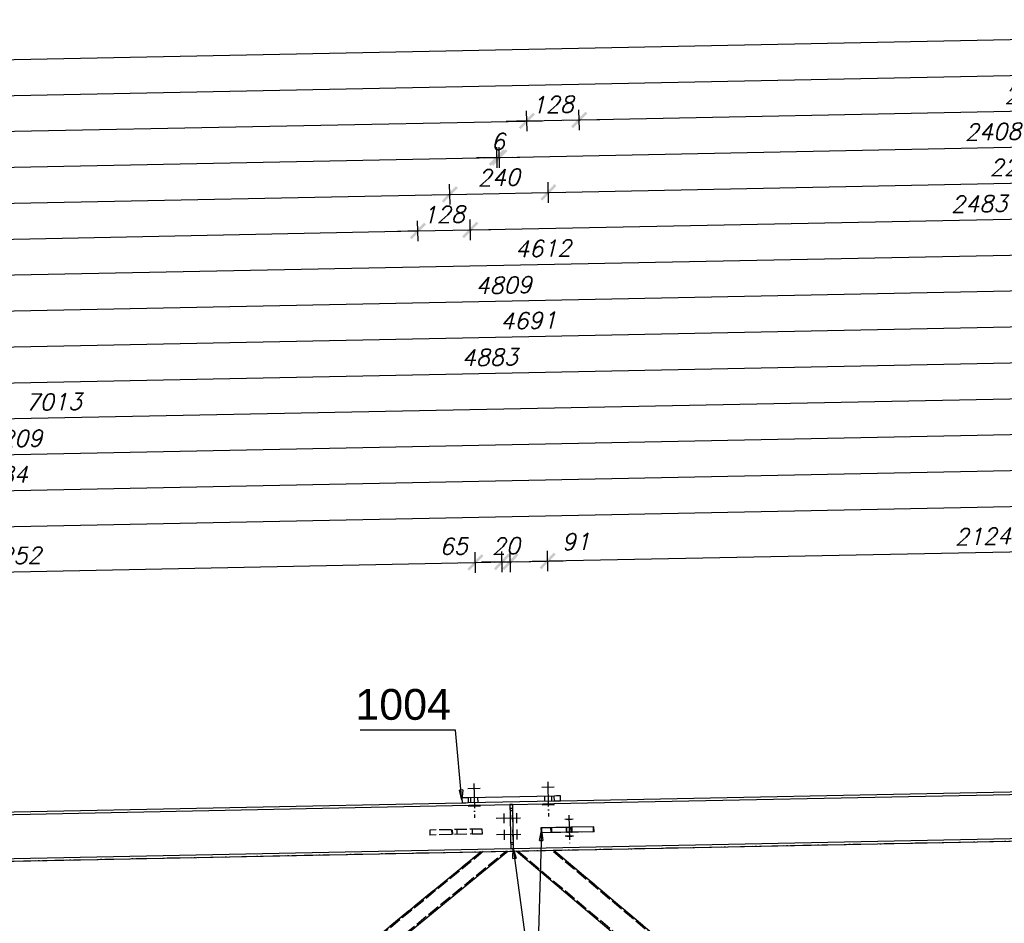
# Model space of a CAD drawing. Header units: millimetres. Extents: x 1814 to 94182, y 11562 to 49454.
# Tile 229 of 256: x 16769 to 17009, y 28844 to 29065. Entities that reach past the tile are written whole.
import ezdxf

# ---------------------------------------------------------------- set-up
doc = ezdxf.new("R2010")
doc.units = ezdxf.units.MM
doc.linetypes.add('ACAD_ISO02W100', pattern=[15, 12, -3])
doc.linetypes.add('ACAD_ISO04W100', pattern=[30, 24, -3, 0, -3])
doc.layers.add('wymiar', color=135, linetype='Continuous', lineweight=9)
doc.styles.add('ARIAL', font='arial.ttf')
doc.styles.add('WYMIARY', font='simplex.shx', dxfattribs={"oblique": 15})
doc.dimstyles.new('1-25', dxfattribs={"dimscale": 25, "dimtxt": 0.16, "dimasz": 0.2, "dimexe": 0.1, "dimexo": 0.1, "dimgap": 0.075, "dimtad": 1, "dimdec": 0, "dimlfac": 10, "dimrnd": 0.01, "dimzin": 9, "dimtxsty": 'WYMIARY', "dimblk": 'ARCHTICK', "dimcen": 0.2, "dimdle": 0.15, "dimadec": 1, "dimazin": 1, "dimtfac": 1, "dimtdec": 0, "dimtix": 1, "dimtmove": 2, "dimatfit": 3, "dimldrblk": 'ARCHTICK', "dimfxl": 0, "dimarcsym": 0})

# ---------------------------------------------------------------- blocks, each defined once
blk = doc.blocks.new('_ARCHTICK')
at = {"color": 0, "linetype": 'ByBlock', "lineweight": -2}
blk.add_solid([(0.398, 0.309), (0.309, 0.398), (-0.309, -0.398), (-0.398, -0.309)], dxfattribs=at)
blk = doc.blocks.new('*D718')
at = {"layer": 'Defpoints', "color": 0}
for p in [(17128.31, 28948.35), (17129.7, 28878.86), (16188.68, 28853.54)]:
    blk.add_point(p, dxfattribs=at)
at = {"layer": 'wymiar', "color": 0, "lineweight": -2}
for p, q in [((17128.36, 28945.85), (17128.26, 28950.84)), ((16183.41, 28929.44), (17132.06, 28948.42)), ((16187.21, 28927.02), (16187.11, 28932.02))]:
    blk.add_line(p, q, dxfattribs=at)
at = {"layer": 'wymiar', "color": 0, "lineweight": -2, "xscale": 5, "yscale": 5, "zscale": 5}
for p, rotation in [((17128.31, 28948.35), 1.146122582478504), ((16187.16, 28929.52), 181.1461225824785)]:
    blk.add_blockref('_ARCHTICK', p, dxfattribs=dict(at, rotation=rotation))
at = {"layer": 'wymiar', "color": 0, "insert": (16657.66, 28942.81), "char_height": 4, "attachment_point": 5, "rotation": 1.1461, "style": 'WYMIARY'}
blk.add_mtext('9413', dxfattribs=at)
blk = doc.blocks.new('*D726')
at = {"layer": 'Defpoints', "color": 0}
for p in [(16865.91, 29013.11), (16868.84, 28866.54), (16168, 28859.62)]:
    blk.add_point(p, dxfattribs=at)
at = {"layer": 'wymiar', "color": 0, "lineweight": -2}
for p, q in [((16865.96, 29010.61), (16865.86, 29015.61)), ((16161.46, 28999.02), (16869.66, 29013.19)), ((16165.26, 28996.59), (16165.16, 29001.59))]:
    blk.add_line(p, q, dxfattribs=at)
at = {"layer": 'wymiar', "color": 0, "lineweight": -2, "xscale": 5, "yscale": 5, "zscale": 5}
for p, rotation in [((16865.91, 29013.11), 1.146202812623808), ((16165.21, 28999.09), 181.1462028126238)]:
    blk.add_blockref('_ARCHTICK', p, dxfattribs=dict(at, rotation=rotation))
at = {"layer": 'wymiar', "color": 0, "insert": (16515.49, 29009.98), "char_height": 4, "attachment_point": 5, "rotation": 1.1462, "style": 'WYMIARY'}
blk.add_mtext('7008', dxfattribs=at)
blk = doc.blocks.new('*D727')
at = {"layer": 'Defpoints', "color": 0}
for p in [(16873.71, 29022.02), (16876.68, 28873.8), (16168, 28859.62)]:
    blk.add_point(p, dxfattribs=at)
at = {"layer": 'wymiar', "color": 0, "lineweight": -2}
for p, q in [((16873.76, 29019.52), (16873.66, 29024.52)), ((16161.29, 29007.76), (16877.46, 29022.09)), ((16165.09, 29005.34), (16164.99, 29010.34))]:
    blk.add_line(p, q, dxfattribs=at)
at = {"layer": 'wymiar', "color": 0, "lineweight": -2, "xscale": 5, "yscale": 5, "zscale": 5}
for p, rotation in [((16873.71, 29022.02), 1.146202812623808), ((16165.04, 29007.84), 181.1462028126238)]:
    blk.add_blockref('_ARCHTICK', p, dxfattribs=dict(at, rotation=rotation))
at = {"layer": 'wymiar', "color": 0, "insert": (16519.3, 29018.8), "char_height": 4, "attachment_point": 5, "rotation": 1.1462, "style": 'WYMIARY'}
blk.add_mtext('7088', dxfattribs=at)
blk = doc.blocks.new('*D728')
at = {"layer": 'Defpoints', "color": 0}
for p in [(16885.19, 29031), (16888.45, 28868.03), (16168, 28859.62)]:
    blk.add_point(p, dxfattribs=at)
at = {"layer": 'wymiar', "color": 0, "lineweight": -2}
for p, q in [((16885.24, 29028.5), (16885.14, 29033.5)), ((16161.11, 29016.51), (16888.94, 29031.07)), ((16164.91, 29014.09), (16164.81, 29019.09))]:
    blk.add_line(p, q, dxfattribs=at)
at = {"layer": 'wymiar', "color": 0, "lineweight": -2, "xscale": 5, "yscale": 5, "zscale": 5}
for p, rotation in [((16885.19, 29031), 1.146202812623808), ((16164.86, 29016.59), 181.1462028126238)]:
    blk.add_blockref('_ARCHTICK', p, dxfattribs=dict(at, rotation=rotation))
at = {"layer": 'wymiar', "color": 0, "insert": (16524.95, 29027.67), "char_height": 4, "attachment_point": 5, "rotation": 1.1462, "style": 'WYMIARY'}
blk.add_mtext('7205', dxfattribs=at)
blk = doc.blocks.new('*D729')
at = {"layer": 'Defpoints', "color": 0}
for p in [(16892.47, 29039.9), (16895.91, 28867.68), (16168, 28859.62)]:
    blk.add_point(p, dxfattribs=at)
at = {"layer": 'wymiar', "color": 0, "lineweight": -2}
for p, q in [((16892.52, 29037.4), (16892.42, 29042.4)), ((16160.94, 29025.26), (16896.22, 29039.97)), ((16164.74, 29022.84), (16164.64, 29027.84))]:
    blk.add_line(p, q, dxfattribs=at)
at = {"layer": 'wymiar', "color": 0, "lineweight": -2, "xscale": 5, "yscale": 5, "zscale": 5}
for p, rotation in [((16892.47, 29039.9), 1.146202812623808), ((16164.69, 29025.34), 181.1462028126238)]:
    blk.add_blockref('_ARCHTICK', p, dxfattribs=dict(at, rotation=rotation))
at = {"layer": 'wymiar', "color": 0, "insert": (16528.5, 29036.49), "char_height": 4, "attachment_point": 5, "rotation": 1.1462, "style": 'WYMIARY'}
blk.add_mtext('7279', dxfattribs=at)
blk = doc.blocks.new('*D730')
at = {"layer": 'Defpoints', "color": 0}
for p in [(17105.16, 29052.9), (17108.8, 28871.34), (16168, 28859.62)]:
    blk.add_point(p, dxfattribs=at)
at = {"layer": 'wymiar', "color": 0, "lineweight": -2}
for p, q in [((17105.21, 29050.41), (17105.11, 29055.4)), ((16160.76, 29034.01), (17108.91, 29052.98)), ((16164.56, 29031.58), (16164.46, 29036.58))]:
    blk.add_line(p, q, dxfattribs=at)
at = {"layer": 'wymiar', "color": 0, "lineweight": -2, "xscale": 5, "yscale": 5, "zscale": 5}
for p, rotation in [((17105.16, 29052.9), 1.146202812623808), ((16164.51, 29034.08), 181.1462028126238)]:
    blk.add_blockref('_ARCHTICK', p, dxfattribs=dict(at, rotation=rotation))
at = {"layer": 'wymiar', "color": 0, "insert": (16634.76, 29047.37), "char_height": 4, "attachment_point": 5, "rotation": 1.1462, "style": 'WYMIARY'}
blk.add_mtext('9408', dxfattribs=at)
blk = doc.blocks.new('*D731')
at = {"layer": 'Defpoints', "color": 0}
for p in [(17126.04, 29062.07), (17129.7, 28878.86), (16168, 28859.62)]:
    blk.add_point(p, dxfattribs=at)
at = {"layer": 'wymiar', "color": 0, "lineweight": -2}
for p, q in [((17126.09, 29059.57), (17125.99, 29064.57)), ((16160.59, 29042.76), (17129.79, 29062.15)), ((16164.39, 29040.33), (16164.29, 29045.33))]:
    blk.add_line(p, q, dxfattribs=at)
at = {"layer": 'wymiar', "color": 0, "lineweight": -2, "xscale": 5, "yscale": 5, "zscale": 5}
for p, rotation in [((17126.04, 29062.07), 1.146202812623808), ((16164.34, 29042.83), 181.1462028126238)]:
    blk.add_blockref('_ARCHTICK', p, dxfattribs=dict(at, rotation=rotation))
at = {"layer": 'wymiar', "color": 0, "insert": (16645.11, 29056.33), "char_height": 4, "attachment_point": 5, "rotation": 1.1462, "style": 'WYMIARY'}
blk.add_mtext('9619', dxfattribs=at)
blk = doc.blocks.new('*D733')
at = {"layer": 'Defpoints', "color": 0}
for p in [(17128.14, 28957.09), (17129.7, 28878.86), (16401.6, 28857.79)]:
    blk.add_point(p, dxfattribs=at)
at = {"layer": 'wymiar', "color": 0, "lineweight": -2}
for p, q in [((17128.19, 28954.6), (17128.09, 28959.59)), ((16396.16, 28942.45), (17131.89, 28957.17)), ((16399.96, 28940.03), (16399.86, 28945.02))]:
    blk.add_line(p, q, dxfattribs=at)
at = {"layer": 'wymiar', "color": 0, "lineweight": -2, "xscale": 5, "yscale": 5, "zscale": 5}
for p, rotation in [((17128.14, 28957.09), 1.146202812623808), ((16399.91, 28942.52), 181.1462028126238)]:
    blk.add_blockref('_ARCHTICK', p, dxfattribs=dict(at, rotation=rotation))
at = {"layer": 'wymiar', "color": 0, "insert": (16763.95, 28953.68), "char_height": 4, "attachment_point": 5, "rotation": 1.1462, "style": 'WYMIARY'}
blk.add_mtext('7284', dxfattribs=at)
blk = doc.blocks.new('*D735')
at = {"layer": 'Defpoints', "color": 0}
for p in [(17127.96, 28965.84), (17129.7, 28878.86), (16409.13, 28854.57)]:
    blk.add_point(p, dxfattribs=at)
at = {"layer": 'wymiar', "color": 0, "lineweight": -2}
for p, q in [((17128.01, 28963.34), (17127.91, 28968.34)), ((16403.44, 28951.35), (17131.71, 28965.92)), ((16407.24, 28948.92), (16407.14, 28953.92))]:
    blk.add_line(p, q, dxfattribs=at)
at = {"layer": 'wymiar', "color": 0, "lineweight": -2, "xscale": 5, "yscale": 5, "zscale": 5}
for p, rotation in [((17127.96, 28965.84), 1.146202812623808), ((16407.19, 28951.42), 181.1462028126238)]:
    blk.add_blockref('_ARCHTICK', p, dxfattribs=dict(at, rotation=rotation))
at = {"layer": 'wymiar', "color": 0, "insert": (16767.5, 28962.51), "char_height": 4, "attachment_point": 5, "rotation": 1.1462, "style": 'WYMIARY'}
blk.add_mtext('7209', dxfattribs=at)
blk = doc.blocks.new('*D737')
at = {"layer": 'Defpoints', "color": 0}
for p in [(17127.79, 28974.59), (17129.7, 28878.86), (16428.71, 28857.14)]:
    blk.add_point(p, dxfattribs=at)
at = {"layer": 'wymiar', "color": 0, "lineweight": -2}
for p, q in [((17127.84, 28972.09), (17127.74, 28977.09)), ((16422.89, 28960.49), (17131.54, 28974.67)), ((16426.69, 28958.06), (16426.59, 28963.06))]:
    blk.add_line(p, q, dxfattribs=at)
at = {"layer": 'wymiar', "color": 0, "lineweight": -2, "xscale": 5, "yscale": 5, "zscale": 5}
for p, rotation in [((17127.79, 28974.59), 1.146202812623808), ((16426.64, 28960.56), 181.1462028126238)]:
    blk.add_blockref('_ARCHTICK', p, dxfattribs=dict(at, rotation=rotation))
at = {"layer": 'wymiar', "color": 0, "insert": (16777.14, 28971.45), "char_height": 4, "attachment_point": 5, "rotation": 1.1462, "style": 'WYMIARY'}
blk.add_mtext('7013', dxfattribs=at)
blk = doc.blocks.new('*D739')
at = {"layer": 'Defpoints', "color": 0}
for p in [(17127.61, 28983.34), (17129.7, 28878.86), (16641.61, 28862)]:
    blk.add_point(p, dxfattribs=at)
at = {"layer": 'wymiar', "color": 0, "lineweight": -2}
for p, q in [((17127.66, 28980.84), (17127.56, 28985.84)), ((16635.63, 28973.5), (17131.36, 28983.41)), ((16639.43, 28971.07), (16639.33, 28976.07))]:
    blk.add_line(p, q, dxfattribs=at)
at = {"layer": 'wymiar', "color": 0, "lineweight": -2, "xscale": 5, "yscale": 5, "zscale": 5}
for p, rotation in [((17127.61, 28983.34), 1.146202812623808), ((16639.38, 28973.57), 181.1462028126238)]:
    blk.add_blockref('_ARCHTICK', p, dxfattribs=dict(at, rotation=rotation))
at = {"layer": 'wymiar', "color": 0, "insert": (16883.42, 28982.33), "char_height": 4, "attachment_point": 5, "rotation": 1.1462, "style": 'WYMIARY'}
blk.add_mtext('4883', dxfattribs=at)
blk = doc.blocks.new('*D741')
at = {"layer": 'Defpoints', "color": 0}
for p in [(17127.44, 28992.09), (17129.7, 28878.86), (16660.67, 28870.08)]:
    blk.add_point(p, dxfattribs=at)
at = {"layer": 'wymiar', "color": 0, "lineweight": -2}
for p, q in [((17127.49, 28989.59), (17127.39, 28994.59)), ((16654.67, 28982.63), (17131.19, 28992.16)), ((16658.47, 28980.2), (16658.37, 28985.2))]:
    blk.add_line(p, q, dxfattribs=at)
at = {"layer": 'wymiar', "color": 0, "lineweight": -2, "xscale": 5, "yscale": 5, "zscale": 5}
for p, rotation in [((17127.44, 28992.09), 1.146202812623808), ((16658.42, 28982.7), 181.1462028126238)]:
    blk.add_blockref('_ARCHTICK', p, dxfattribs=dict(at, rotation=rotation))
at = {"layer": 'wymiar', "color": 0, "insert": (16892.85, 28991.27), "char_height": 4, "attachment_point": 5, "rotation": 1.1462, "style": 'WYMIARY'}
blk.add_mtext('4691', dxfattribs=at)
blk = doc.blocks.new('*D743')
at = {"layer": 'Defpoints', "color": 0}
for p in [(17127.26, 29000.84), (17129.7, 28878.86), (16649.05, 28863.25)]:
    blk.add_point(p, dxfattribs=at)
at = {"layer": 'wymiar', "color": 0, "lineweight": -2}
for p, q in [((17127.31, 28998.34), (17127.21, 29003.34)), ((16642.74, 28991.14), (17131.01, 29000.91)), ((16646.54, 28988.72), (16646.44, 28993.72))]:
    blk.add_line(p, q, dxfattribs=at)
at = {"layer": 'wymiar', "color": 0, "lineweight": -2, "xscale": 5, "yscale": 5, "zscale": 5}
for p, rotation in [((17127.26, 29000.84), 1.146202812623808), ((16646.49, 28991.22), 181.1462028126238)]:
    blk.add_blockref('_ARCHTICK', p, dxfattribs=dict(at, rotation=rotation))
at = {"layer": 'wymiar', "color": 0, "insert": (16886.8, 28999.9), "char_height": 4, "attachment_point": 5, "rotation": 1.1462, "style": 'WYMIARY'}
blk.add_mtext('4809', dxfattribs=at)
blk = doc.blocks.new('*D745')
at = {"layer": 'Defpoints', "color": 0}
for p in [(17127.09, 29009.58), (17129.7, 28878.86), (16668.69, 28862.54)]:
    blk.add_point(p, dxfattribs=at)
at = {"layer": 'wymiar', "color": 0, "lineweight": -2}
for p, q in [((17127.14, 29007.08), (17127.04, 29012.08)), ((16662.19, 29000.28), (17130.84, 29009.66)), ((16665.99, 28997.86), (16665.89, 29002.86))]:
    blk.add_line(p, q, dxfattribs=at)
at = {"layer": 'wymiar', "color": 0, "lineweight": -2, "xscale": 5, "yscale": 5, "zscale": 5}
for p, rotation in [((17127.09, 29009.58), 1.146202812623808), ((16665.94, 29000.36), 181.1462028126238)]:
    blk.add_blockref('_ARCHTICK', p, dxfattribs=dict(at, rotation=rotation))
at = {"layer": 'wymiar', "color": 0, "insert": (16896.44, 29008.85), "char_height": 4, "attachment_point": 5, "rotation": 1.1462, "style": 'WYMIARY'}
blk.add_mtext('4612', dxfattribs=at)
blk = doc.blocks.new('*D746')
at = {"layer": 'Defpoints', "color": 0}
for p in [(16878.68, 29013.37), (16868.84, 28866.54), (16881.61, 28866.8)]:
    blk.add_point(p, dxfattribs=at)
at = {"layer": 'wymiar', "color": 0, "lineweight": -2}
for p, q in [((16865.96, 29010.61), (16865.86, 29015.61)), ((16878.73, 29010.87), (16878.63, 29015.87)), ((16865.91, 29013.11), (16860.91, 29013.01)), ((16865.91, 29013.11), (16878.68, 29013.37)), ((16878.68, 29013.37), (16883.68, 29013.47))]:
    blk.add_line(p, q, dxfattribs=at)
at = {"layer": 'wymiar', "color": 0, "lineweight": -2, "xscale": 5, "yscale": 5, "zscale": 5}
for p, rotation in [((16865.91, 29013.11), 1.146202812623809), ((16878.68, 29013.37), 181.1462028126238)]:
    blk.add_blockref('_ARCHTICK', p, dxfattribs=dict(at, rotation=rotation))
at = {"layer": 'wymiar', "color": 0, "insert": (16872.22, 29017.11), "char_height": 4, "attachment_point": 5, "rotation": 1.1462, "style": 'WYMIARY'}
blk.add_mtext('128', dxfattribs=at)
blk = doc.blocks.new('*D747')
at = {"layer": 'Defpoints', "color": 0}
for p in [(17126.91, 29018.33), (17129.7, 28878.86), (16881.61, 28866.8)]:
    blk.add_point(p, dxfattribs=at)
at = {"layer": 'wymiar', "color": 0, "lineweight": -2}
for p, q in [((17126.96, 29015.83), (17126.86, 29020.83)), ((16874.93, 29013.29), (17130.66, 29018.41)), ((16878.73, 29010.87), (16878.63, 29015.87))]:
    blk.add_line(p, q, dxfattribs=at)
at = {"layer": 'wymiar', "color": 0, "lineweight": -2, "xscale": 5, "yscale": 5, "zscale": 5}
for p, rotation in [((17126.91, 29018.33), 1.146202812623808), ((16878.68, 29013.37), 181.1462028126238)]:
    blk.add_blockref('_ARCHTICK', p, dxfattribs=dict(at, rotation=rotation))
at = {"layer": 'wymiar', "color": 0, "insert": (17002.72, 29019.72), "char_height": 4, "attachment_point": 5, "rotation": 1.1462, "style": 'WYMIARY'}
blk.add_mtext('2483', dxfattribs=at)
blk = doc.blocks.new('*D748')
at = {"layer": 'Defpoints', "color": 0}
for p in [(16897.71, 29022.5), (16900.65, 28875.48), (16876.68, 28873.8)]:
    blk.add_point(p, dxfattribs=at)
at = {"layer": 'wymiar', "color": 0, "lineweight": -2}
for p, q in [((16873.76, 29019.52), (16873.66, 29024.52)), ((16897.76, 29020), (16897.66, 29025)), ((16869.96, 29021.94), (16901.46, 29022.57))]:
    blk.add_line(p, q, dxfattribs=at)
at = {"layer": 'wymiar', "color": 0, "lineweight": -2, "xscale": 5, "yscale": 5, "zscale": 5}
for p, rotation in [((16873.71, 29022.02), 181.1462028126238), ((16897.71, 29022.5), 1.146202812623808)]:
    blk.add_blockref('_ARCHTICK', p, dxfattribs=dict(at, rotation=rotation))
at = {"layer": 'wymiar', "color": 0, "insert": (16885.63, 29026.13), "char_height": 4, "attachment_point": 5, "rotation": 1.1462, "style": 'WYMIARY'}
blk.add_mtext('240', dxfattribs=at)
blk = doc.blocks.new('*D749')
at = {"layer": 'Defpoints', "color": 0}
for p in [(17126.74, 29027.08), (17129.7, 28878.86), (16900.65, 28875.48)]:
    blk.add_point(p, dxfattribs=at)
at = {"layer": 'wymiar', "color": 0, "lineweight": -2}
for p, q in [((17126.79, 29024.58), (17126.69, 29029.58)), ((16893.96, 29022.42), (17130.49, 29027.16)), ((16897.76, 29020), (16897.66, 29025))]:
    blk.add_line(p, q, dxfattribs=at)
at = {"layer": 'wymiar', "color": 0, "lineweight": -2, "xscale": 5, "yscale": 5, "zscale": 5}
for p, rotation in [((17126.74, 29027.08), 1.146202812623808), ((16897.71, 29022.5), 181.1462028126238)]:
    blk.add_blockref('_ARCHTICK', p, dxfattribs=dict(at, rotation=rotation))
at = {"layer": 'wymiar', "color": 0, "insert": (17012.15, 29028.66), "char_height": 4, "attachment_point": 5, "rotation": 1.1462, "style": 'WYMIARY'}
blk.add_mtext('2291', dxfattribs=at)
blk = doc.blocks.new('*D750')
at = {"layer": 'Defpoints', "color": 0}
for p in [(16885.79, 29031.01), (16888.45, 28868.03), (16889.05, 28868.05)]:
    blk.add_point(p, dxfattribs=at)
at = {"layer": 'wymiar', "color": 0, "lineweight": -2}
for p, q in [((16885.24, 29028.5), (16885.14, 29033.5)), ((16885.84, 29028.51), (16885.74, 29033.51)), ((16885.19, 29031), (16880.19, 29030.9)), ((16885.19, 29031), (16885.79, 29031.01)), ((16885.79, 29031.01), (16890.79, 29031.11))]:
    blk.add_line(p, q, dxfattribs=at)
at = {"layer": 'wymiar', "color": 0, "lineweight": -2, "xscale": 5, "yscale": 5, "zscale": 5}
for p, rotation in [((16885.19, 29031), 1.146202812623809), ((16885.79, 29031.01), 181.1462028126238)]:
    blk.add_blockref('_ARCHTICK', p, dxfattribs=dict(at, rotation=rotation))
at = {"layer": 'wymiar', "color": 0, "insert": (16885.41, 29034.88), "char_height": 4, "attachment_point": 5, "rotation": 1.1462, "style": 'WYMIARY'}
blk.add_mtext('6', dxfattribs=at)
blk = doc.blocks.new('*D751')
at = {"layer": 'Defpoints', "color": 0}
for p in [(17126.56, 29035.83), (17129.7, 28878.86), (16889.05, 28868.05)]:
    blk.add_point(p, dxfattribs=at)
at = {"layer": 'wymiar', "color": 0, "lineweight": -2}
for p, q in [((17126.61, 29033.33), (17126.51, 29038.33)), ((16882.04, 29030.94), (17130.31, 29035.9)), ((16885.84, 29028.51), (16885.74, 29033.51))]:
    blk.add_line(p, q, dxfattribs=at)
at = {"layer": 'wymiar', "color": 0, "lineweight": -2, "xscale": 5, "yscale": 5, "zscale": 5}
for p, rotation in [((17126.56, 29035.83), 1.146202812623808), ((16885.79, 29031.01), 181.1462028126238)]:
    blk.add_blockref('_ARCHTICK', p, dxfattribs=dict(at, rotation=rotation))
at = {"layer": 'wymiar', "color": 0, "insert": (17006.1, 29037.29), "char_height": 4, "attachment_point": 5, "rotation": 1.1462, "style": 'WYMIARY'}
blk.add_mtext('2408', dxfattribs=at)
blk = doc.blocks.new('*D752')
at = {"layer": 'Defpoints', "color": 0}
for p in [(16905.23, 29040.15), (16895.91, 28867.68), (16908.68, 28867.91)]:
    blk.add_point(p, dxfattribs=at)
at = {"layer": 'wymiar', "color": 0, "lineweight": -2}
for p, q in [((16905.28, 29037.65), (16905.18, 29042.65)), ((16892.52, 29037.4), (16892.42, 29042.4)), ((16892.47, 29039.9), (16905.23, 29040.15)), ((16905.23, 29040.15), (16910.23, 29040.25)), ((16892.47, 29039.9), (16887.47, 29039.8))]:
    blk.add_line(p, q, dxfattribs=at)
at = {"layer": 'wymiar', "color": 0, "lineweight": -2, "xscale": 5, "yscale": 5, "zscale": 5}
for p, rotation in [((16892.47, 29039.9), 1.146202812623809), ((16905.23, 29040.15), 181.1462028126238)]:
    blk.add_blockref('_ARCHTICK', p, dxfattribs=dict(at, rotation=rotation))
at = {"layer": 'wymiar', "color": 0, "insert": (16898.77, 29043.9), "char_height": 4, "attachment_point": 5, "rotation": 1.1462, "style": 'WYMIARY'}
blk.add_mtext('128', dxfattribs=at)
blk = doc.blocks.new('*D753')
at = {"layer": 'Defpoints', "color": 0}
for p in [(17126.39, 29044.58), (17129.7, 28878.86), (16908.68, 28867.91)]:
    blk.add_point(p, dxfattribs=at)
at = {"layer": 'wymiar', "color": 0, "lineweight": -2}
for p, q in [((17126.44, 29042.08), (17126.34, 29047.08)), ((16901.49, 29040.08), (17130.14, 29044.65)), ((16905.28, 29037.65), (16905.18, 29042.65))]:
    blk.add_line(p, q, dxfattribs=at)
at = {"layer": 'wymiar', "color": 0, "lineweight": -2, "xscale": 5, "yscale": 5, "zscale": 5}
for p, rotation in [((17126.39, 29044.58), 1.146202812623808), ((16905.23, 29040.15), 181.1462028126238)]:
    blk.add_blockref('_ARCHTICK', p, dxfattribs=dict(at, rotation=rotation))
at = {"layer": 'wymiar', "color": 0, "insert": (17015.73, 29046.24), "char_height": 4, "attachment_point": 5, "rotation": 1.1462, "style": 'WYMIARY'}
blk.add_mtext('2212', dxfattribs=at)
blk = doc.blocks.new('*D789')
at = {"layer": 'Defpoints', "color": 0}
for p in [(16879.94, 28932.35), (16881.35, 28861.89), (16656.2, 28857.39)]:
    blk.add_point(p, dxfattribs=at)
at = {"layer": 'wymiar', "color": 0, "lineweight": -2}
for p, q in [((16879.99, 28929.85), (16879.89, 28934.85)), ((16651.05, 28927.77), (16883.69, 28932.43)), ((16654.84, 28925.35), (16654.74, 28930.35))]:
    blk.add_line(p, q, dxfattribs=at)
at = {"layer": 'wymiar', "color": 0, "lineweight": -2, "xscale": 5, "yscale": 5, "zscale": 5}
for p, rotation in [((16879.94, 28932.35), 1.146119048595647), ((16654.79, 28927.85), 181.1461190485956)]:
    blk.add_blockref('_ARCHTICK', p, dxfattribs=dict(at, rotation=rotation))
at = {"layer": 'wymiar', "color": 0, "insert": (16767.29, 28933.98), "char_height": 4, "attachment_point": 5, "rotation": 1.1461, "style": 'WYMIARY'}
blk.add_mtext('2252', dxfattribs=at)
blk = doc.blocks.new('*D790')
at = {"layer": 'Defpoints', "color": 0}
for p in [(16886.42, 28932.48), (16881.35, 28861.89), (16887.83, 28862.02)]:
    blk.add_point(p, dxfattribs=at)
at = {"layer": 'wymiar', "color": 0, "lineweight": -2}
for p, q in [((16879.99, 28929.85), (16879.89, 28934.85)), ((16886.47, 28929.98), (16886.37, 28934.98)), ((16876.2, 28932.28), (16890.17, 28932.56))]:
    blk.add_line(p, q, dxfattribs=at)
at = {"layer": 'wymiar', "color": 0, "lineweight": -2, "xscale": 5, "yscale": 5, "zscale": 5}
for p, rotation in [((16886.42, 28932.48), 1.146119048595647), ((16879.94, 28932.35), 181.1461190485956)]:
    blk.add_blockref('_ARCHTICK', p, dxfattribs=dict(at, rotation=rotation))
at = {"layer": 'wymiar', "color": 0, "insert": (16874.63, 28936.29), "char_height": 4, "attachment_point": 5, "rotation": 1.1461, "style": 'WYMIARY'}
blk.add_mtext('65', dxfattribs=at)
blk = doc.blocks.new('*D791')
at = {"layer": 'Defpoints', "color": 0}
for p in [(16888.44, 28932.52), (16887.83, 28862.02), (16889.85, 28862.06)]:
    blk.add_point(p, dxfattribs=at)
at = {"layer": 'wymiar', "color": 0, "lineweight": -2}
for p, q in [((16886.47, 28929.98), (16886.37, 28934.98)), ((16888.49, 28930.02), (16888.39, 28935.02)), ((16886.42, 28932.48), (16881.42, 28932.38)), ((16886.42, 28932.48), (16888.44, 28932.52)), ((16888.44, 28932.52), (16893.44, 28932.62))]:
    blk.add_line(p, q, dxfattribs=at)
at = {"layer": 'wymiar', "color": 0, "lineweight": -2, "xscale": 5, "yscale": 5, "zscale": 5}
for p, rotation in [((16886.42, 28932.48), 1.146119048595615), ((16888.44, 28932.52), 181.1461190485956)]:
    blk.add_blockref('_ARCHTICK', p, dxfattribs=dict(at, rotation=rotation))
at = {"layer": 'wymiar', "color": 0, "insert": (16887.35, 28936.38), "char_height": 4, "attachment_point": 5, "rotation": 1.1461, "style": 'WYMIARY'}
blk.add_mtext('20', dxfattribs=at)
blk = doc.blocks.new('*D792')
at = {"layer": 'Defpoints', "color": 0}
for p in [(16897.54, 28932.71), (16889.85, 28862.06), (16898.95, 28862.24)]:
    blk.add_point(p, dxfattribs=at)
at = {"layer": 'wymiar', "color": 0, "lineweight": -2}
for p, q in [((16888.49, 28930.02), (16888.39, 28935.02)), ((16897.59, 28930.21), (16897.49, 28935.2)), ((16884.69, 28932.45), (16901.29, 28932.78))]:
    blk.add_line(p, q, dxfattribs=at)
at = {"layer": 'wymiar', "color": 0, "lineweight": -2, "xscale": 5, "yscale": 5, "zscale": 5}
for p, rotation in [((16888.44, 28932.52), 181.1461190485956), ((16897.54, 28932.71), 1.146119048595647)]:
    blk.add_blockref('_ARCHTICK', p, dxfattribs=dict(at, rotation=rotation))
at = {"layer": 'wymiar', "color": 0, "insert": (16904.42, 28937.42), "char_height": 4, "attachment_point": 5, "rotation": 1.1461, "style": 'WYMIARY'}
blk.add_mtext('91', dxfattribs=at)
blk = doc.blocks.new('*D793')
at = {"layer": 'Defpoints', "color": 0}
for p in [(17109.89, 28936.95), (17111.3, 28866.49), (16898.95, 28862.24)]:
    blk.add_point(p, dxfattribs=at)
at = {"layer": 'wymiar', "color": 0, "lineweight": -2}
for p, q in [((17109.94, 28934.45), (17109.84, 28939.45)), ((16893.8, 28932.63), (17113.64, 28937.03)), ((16897.59, 28930.21), (16897.49, 28935.2))]:
    blk.add_line(p, q, dxfattribs=at)
at = {"layer": 'wymiar', "color": 0, "lineweight": -2, "xscale": 5, "yscale": 5, "zscale": 5}
for p, rotation in [((17109.89, 28936.95), 1.146119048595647), ((16897.54, 28932.71), 181.1461190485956)]:
    blk.add_blockref('_ARCHTICK', p, dxfattribs=dict(at, rotation=rotation))
at = {"layer": 'wymiar', "color": 0, "insert": (17003.64, 28938.7), "char_height": 4, "attachment_point": 5, "rotation": 1.1461, "style": 'WYMIARY'}
blk.add_mtext('2124', dxfattribs=at)

msp = doc.modelspace()

# ---------------------------------------------------------------- linework, layer by layer
at = {"color": 0, "linetype": 'ByBlock', "lineweight": -2}
for p, q in [((16876.855, 28876.928, -776.676), (16876.025, 28876.853, -776.676)), ((16876.664, 28874.401, -776.676), (16876.025, 28876.853, -776.676)), ((16876.855, 28876.928, -776.676), (16876.664, 28874.401, -776.676)), ((16895.535, 28864.599, -778.225), (16896.023, 28867.086, -778.225)), ((16896.023, 28867.086, -778.225), (16896.368, 28864.575, -778.225)), ((16889.077, 28860.202, -780.456), (16889.153, 28862.735, -780.456)), ((16889.153, 28862.735, -780.456), (16889.902, 28860.314, -780.456)), ((16895.535, 28864.599, -778.225), (16896.368, 28864.575, -778.225)), ((16889.077, 28860.202, -780.456), (16889.902, 28860.314, -780.456))]:
    msp.add_line(p, q, dxfattribs=at)
at = {"color": 10, "linetype": 'ACAD_ISO04W100', "ltscale": 0.25}
for p, q in [((16881.11, 28877.243), (16878.11, 28877.183)), ((16879.584, 28878.512), (16879.752, 28870.109)), ((16879.61, 28877.213), (16879.61, 28877.213)), ((16899.106, 28877.603), (16896.107, 28877.543)), ((16897.58, 28878.872), (16897.748, 28870.469)), ((16897.606, 28877.573), (16897.606, 28877.573)), ((16881.196, 28872.939), (16878.196, 28872.879)), ((16879.696, 28872.909), (16879.696, 28872.909)), ((16899.192, 28873.299), (16896.193, 28873.239)), ((16897.692, 28873.269), (16897.692, 28873.269)), ((16890.959, 28870.086), (16884.555, 28869.958)), ((16886.831, 28871.203), (16886.879, 28868.804)), ((16886.855, 28870.004), (16886.855, 28870.004)), ((16889.935, 28871.265), (16889.983, 28868.866)), ((16889.959, 28870.066), (16889.959, 28870.066)), ((16903.784, 28869.795), (16901.737, 28869.754)), ((16902.135, 28869.762), (16903.386, 28869.787)), ((16902.74, 28870.774), (16902.889, 28863.37)), ((16886.911, 28867.204), (16886.959, 28864.805)), ((16890.015, 28867.266), (16890.063, 28864.867)), ((16166.504, 28847.59), (17131.205, 28866.89)), ((16891.039, 28866.086), (16884.635, 28865.958)), ((16886.935, 28866.004), (16886.935, 28866.004)), ((16890.039, 28866.066), (16890.039, 28866.066)), ((16903.866, 28865.69), (16901.819, 28865.649)), ((16902.217, 28865.657), (16903.468, 28865.682)), ((16881.355, 28861.892), (16769.855, 28770.59)), ((17007.855, 28770.59), (16898.955, 28862.244))]:
    msp.add_line(p, q, dxfattribs=at)
at = {"color": 145, "linetype": 'Continuous', "ltscale": 0.25}
for p, q in [((16899.023, 28873.618), (17129.704, 28878.233)), ((16900.674, 28874.281), (17129.704, 28878.863)), ((16876.766, 28875.003), (16876.652, 28875.001)), ((16876.652, 28875.001), (16876.676, 28873.801)), ((16877.092, 28875.009), (16876.766, 28875.003)), ((16877.578, 28875.019), (16877.092, 28875.009)), ((16878.152, 28875.031), (16877.578, 28875.019)), ((16899.15, 28875.451), (16878.152, 28875.031)), ((16878.152, 28875.031), (16878.176, 28873.831)), ((16899.724, 28875.462), (16899.15, 28875.451)), ((16899.174, 28874.251), (16899.15, 28875.451)), ((16900.211, 28875.472), (16899.724, 28875.462)), ((16900.536, 28875.478), (16900.211, 28875.472)), ((16900.65, 28875.481), (16900.536, 28875.478)), ((16900.674, 28874.281), (16900.65, 28875.481)), ((16659.03, 28868.816), (16878.352, 28873.204)), ((16660.681, 28869.479), (16876.676, 28873.801)), ((16876.676, 28873.801), (16876.79, 28873.803)), ((16876.79, 28873.803), (16877.116, 28873.81)), ((16877.116, 28873.81), (16877.602, 28873.819)), ((16877.602, 28873.819), (16878.176, 28873.831)), ((16878.176, 28873.831), (16899.174, 28874.251)), ((16881.027, 28873.258), (16888.34, 28873.404)), ((16888.94, 28873.416), (16888.34, 28873.404)), ((16888.34, 28873.404), (16888.342, 28873.29)), ((16888.342, 28873.29), (16888.349, 28872.965)), ((16888.349, 28872.965), (16888.358, 28872.478)), ((16888.358, 28872.478), (16888.37, 28871.904)), ((16888.94, 28873.416), (16896.349, 28873.564)), ((16888.94, 28873.416), (16888.942, 28873.302)), ((16888.942, 28873.302), (16888.948, 28872.977)), ((16888.948, 28872.977), (16888.958, 28872.49)), ((16888.958, 28872.49), (16888.97, 28871.916)), ((16899.174, 28874.251), (16899.748, 28874.262)), ((16899.748, 28874.262), (16900.235, 28874.272)), ((16900.235, 28874.272), (16900.56, 28874.279)), ((16900.56, 28874.279), (16900.674, 28874.281)), ((16888.37, 28871.904), (16888.97, 28871.916)), ((16888.37, 28871.904), (16888.525, 28864.166)), ((16888.97, 28871.916), (16889.124, 28864.178)), ((16889.154, 28862.678), (17129.704, 28867.491)), ((16898.524, 28867.736), (16896.011, 28867.686)), ((16896.011, 28867.686), (16896.035, 28866.486)), ((16898.606, 28867.738), (16898.524, 28867.736)), ((16898.548, 28866.537), (16898.524, 28867.736)), ((16899.531, 28867.757), (16898.606, 28867.738)), ((16900.77, 28867.781), (16899.531, 28867.757)), ((16902.135, 28867.809), (16900.77, 28867.781)), ((16903.416, 28867.834), (16902.135, 28867.809)), ((16908.819, 28867.942), (16903.416, 28867.834)), ((16903.44, 28866.635), (16903.416, 28867.834)), ((16908.843, 28866.743), (16908.819, 28867.942)), ((16168.005, 28847.62), (17129.704, 28866.86)), ((16898.548, 28866.537), (16896.035, 28866.486)), ((16898.63, 28866.538), (16898.548, 28866.537)), ((16899.555, 28866.557), (16898.63, 28866.538)), ((16900.794, 28866.582), (16899.555, 28866.557)), ((16902.159, 28866.609), (16900.794, 28866.582)), ((16903.44, 28866.635), (16902.159, 28866.609)), ((16908.843, 28866.743), (16903.44, 28866.635)), ((16649.154, 28857.877), (16888.555, 28862.666)), ((16888.525, 28864.166), (16889.124, 28864.178)), ((16888.525, 28864.166), (16888.536, 28863.592)), ((16888.536, 28863.592), (16888.546, 28863.105)), ((16888.546, 28863.105), (16888.552, 28862.78)), ((16888.552, 28862.78), (16888.555, 28862.666)), ((16888.555, 28862.666), (16889.154, 28862.678)), ((16889.124, 28864.178), (16889.136, 28863.604)), ((16889.136, 28863.604), (16889.146, 28863.117)), ((16889.146, 28863.117), (16889.152, 28862.792)), ((16889.152, 28862.792), (16889.154, 28862.678)), ((16881.354, 28861.892), (16769.855, 28770.591)), ((16776.168, 28770.591), (16887.826, 28862.021)), ((16889.853, 28862.062), (16998.537, 28770.591)), ((17007.854, 28770.591), (16898.955, 28862.244))]:
    msp.add_line(p, q, dxfattribs=at)
at = {"color": 84, "linetype": 'ACAD_ISO02W100', "ltscale": 0.25}
for p, q in [((16878.753, 28875.043), (16878.777, 28873.843)), ((16880.577, 28873.879), (16880.553, 28875.079)), ((16896.749, 28875.403), (16896.773, 28874.203)), ((16898.573, 28874.239), (16898.549, 28875.439)), ((16878.352, 28873.204), (16881.027, 28873.258)), ((16888.34, 28873.404), (16888.94, 28873.416)), ((16888.96, 28872.416), (16888.36, 28872.404)), ((16888.36, 28872.404), (16888.364, 28872.205)), ((16888.945, 28873.136), (16888.94, 28873.416)), ((16888.964, 28872.22), (16888.96, 28872.416)), ((16896.349, 28873.564), (16899.023, 28873.618)), ((16888.993, 28870.747), (16888.992, 28870.812)), ((16888.995, 28870.663), (16888.993, 28870.747)), ((16888.995, 28870.646), (16888.995, 28870.663)), ((16888.998, 28870.497), (16888.995, 28870.646)), ((16889.001, 28870.344), (16888.998, 28870.497)), ((16889.011, 28869.854), (16889.001, 28870.344)), ((16889.013, 28869.772), (16889.011, 28869.854)), ((16889.019, 28869.447), (16889.013, 28869.772)), ((16881.601, 28867.398), (16868.833, 28867.142)), ((16874.14, 28867.249), (16874.164, 28866.049)), ((16874.293, 28867.252), (16874.317, 28866.052)), ((16875.519, 28866.076), (16875.495, 28867.276)), ((16879.161, 28867.349), (16879.185, 28866.149)), ((16881.625, 28866.198), (16881.601, 28867.398)), ((16889.024, 28869.209), (16889.021, 28869.347)), ((16889.024, 28869.193), (16889.024, 28869.209)), ((16889.064, 28867.223), (16889.063, 28867.225)), ((16889.07, 28866.885), (16889.064, 28867.223)), ((16896.011, 28867.686), (16895.912, 28867.684)), ((16896.011, 28867.686), (16895.912, 28867.684)), ((16895.912, 28867.684), (16895.936, 28866.484)), ((16898.376, 28866.533), (16898.352, 28867.733)), ((16899.179, 28867.75), (16898.542, 28867.737)), ((16902.018, 28867.806), (16902.042, 28866.607)), ((16902.207, 28867.81), (16902.119, 28867.808)), ((16902.119, 28867.808), (16902.143, 28866.609)), ((16902.683, 28867.82), (16902.207, 28867.81)), ((16903.392, 28867.834), (16903.199, 28867.83)), ((16903.244, 28866.631), (16903.22, 28867.83)), ((16903.398, 28866.634), (16903.374, 28867.833)), ((16903.48, 28867.836), (16903.392, 28867.834)), ((16903.504, 28866.636), (16903.48, 28867.836)), ((16908.705, 28866.74), (16908.681, 28867.94)), ((16868.833, 28867.142), (16868.857, 28865.943)), ((16881.625, 28866.198), (16868.857, 28865.943)), ((16881.474, 28866.195), (16879.185, 28866.149)), ((16881.625, 28866.198), (16881.474, 28866.195)), ((16889.073, 28866.747), (16889.07, 28866.885)), ((16889.075, 28866.627), (16889.075, 28866.647)), ((16889.078, 28866.524), (16889.075, 28866.627)), ((16889.09, 28865.9), (16889.083, 28866.249)), ((16889.091, 28865.852), (16889.09, 28865.9)), ((16889.093, 28865.75), (16889.091, 28865.852)), ((16889.093, 28865.728), (16889.093, 28865.75)), ((16889.099, 28865.447), (16889.093, 28865.728)), ((16889.105, 28865.161), (16889.102, 28865.281)), ((16889.11, 28864.885), (16889.105, 28865.161)), ((16898.376, 28866.533), (16895.936, 28866.484)), ((16896.035, 28866.486), (16895.936, 28866.484)), ((16898.548, 28866.537), (16896.035, 28866.486)), ((16898.566, 28866.537), (16898.548, 28866.537)), ((16899.203, 28866.55), (16898.566, 28866.537)), ((16902.143, 28866.609), (16900.385, 28866.573)), ((16902.143, 28866.609), (16902.231, 28866.61)), ((16902.231, 28866.61), (16902.241, 28866.611)), ((16902.421, 28866.614), (16902.241, 28866.611)), ((16902.421, 28866.614), (16902.517, 28866.616)), ((16902.541, 28866.617), (16902.517, 28866.616)), ((16902.707, 28866.62), (16902.541, 28866.617)), ((16903.195, 28866.63), (16902.707, 28866.62)), ((16903.195, 28866.63), (16903.291, 28866.632)), ((16903.416, 28866.634), (16903.291, 28866.632)), ((16903.416, 28866.634), (16903.495, 28866.636)), ((16903.504, 28866.636), (16903.44, 28866.635)), ((16903.495, 28866.636), (16903.504, 28866.636)), ((16904.014, 28866.646), (16903.504, 28866.636)), ((16903.52, 28866.636), (16903.504, 28866.636)), ((16908.843, 28866.743), (16903.52, 28866.636)), ((16888.531, 28863.865), (16888.535, 28863.666)), ((16889.134, 28863.678), (16888.535, 28863.666)), ((16889.134, 28863.678), (16889.131, 28863.874)), ((16881.84, 28861.901), (16770.328, 28770.591)), ((16775.695, 28770.591), (16887.341, 28862.012)), ((16890.308, 28862.071), (16999.002, 28770.591)), ((17007.388, 28770.591), (16898.5, 28862.235))]:
    msp.add_line(p, q, dxfattribs=at)
at = {"color": 7}
for points in [[(16876.664, 28874.401), (16875.123, 28891.519), (16851.815, 28891.519)], [(16896.023, 28867.086), (16894.927, 28828.632), (16871.618, 28828.632)], [(16889.153, 28862.735), (16896.247, 28810.449), (16919.555, 28810.449)]]:
    msp.add_lwpolyline(points, dxfattribs=at)

# ---------------------------------------------------------------- texts
at = {"color": 7, "style": 'ARIAL'}
msp.add_text('1004', height=7.5, dxfattribs=at).set_placement((16850.674, 28894.019))

# ---------------------------------------------------------------- dimensions: what is measured, and where the dimension line sits
at = {"layer": 'wymiar'}
for base, p1, p2, angle, picture, middle in [((17126.039, 29062.074), (16168.005, 28859.623), (17129.704, 28878.863), 181.1462, '*D731', (16645.111, 29056.327)), ((17105.165, 29052.905), (16168.005, 28859.623), (17108.797, 28871.343), 181.1462, '*D730', (16634.762, 29047.369)), ((17126.389, 29044.577), (16908.681, 28867.908), (17129.705, 28878.863), 181.1462, '*D753', (17015.734, 29046.239)), ((16905.235, 29040.153), (16895.912, 28867.684), (16908.681, 28867.908), 181.1462, '*D752', (16898.773, 29043.899)), ((16892.467, 29039.897), (16168.005, 28859.623), (16895.912, 28867.684), 181.1462, '*D729', (16528.5, 29036.491)), ((17126.564, 29035.829), (16889.047, 28868.047), (17129.704, 28878.863), 181.1462, '*D751', (17006.098, 29037.295)), ((16885.786, 29031.012), (16888.447, 28868.035), (16889.047, 28868.047), 181.1462, '*D750', (16885.409, 29034.88)), ((16885.187, 29031), (16168.005, 28859.623), (16888.447, 28868.035), 181.1462, '*D728', (16524.948, 29027.668)), ((17126.739, 29027.081), (16900.65, 28875.481), (17129.705, 28878.863), 181.1462, '*D749', (17012.146, 29028.664)), ((16897.708, 29022.499), (16876.676, 28873.801), (16900.65, 28875.481), 181.1462, '*D748', (16885.632, 29026.133)), ((16873.711, 29022.018), (16168.005, 28859.623), (16876.676, 28873.801), 181.1462, '*D727', (16519.297, 29018.803)), ((17126.914, 29018.333), (16881.613, 28866.798), (17129.704, 28878.863), 181.1462, '*D747', (17002.72, 29019.724)), ((16878.681, 29013.366), (16868.845, 28866.543), (16881.613, 28866.798), 181.1462, '*D746', (16872.219, 29017.113)), ((16865.912, 29013.111), (16168.005, 28859.623), (16868.845, 28866.543), 181.1462, '*D726', (16515.486, 29009.975)), ((17127.089, 29009.584), (16668.694, 28862.538), (17129.705, 28878.863), 181.1462, '*D745', (16896.435, 29008.845)), ((17127.264, 29000.836), (16649.047, 28863.245), (17129.704, 28878.863), 181.1462, '*D743', (16886.798, 28999.901)), ((17127.439, 28992.088), (16660.669, 28870.079), (17129.705, 28878.863), 181.1462, '*D741', (16892.85, 28991.27)), ((17127.614, 28983.34), (16641.613, 28861.997), (17129.704, 28878.863), 181.1462, '*D739', (16883.42, 28982.33)), ((17127.789, 28974.591), (16428.706, 28857.137), (17129.705, 28878.863), 181.1462, '*D737', (16777.135, 28971.451)), ((17127.964, 28965.843), (16409.13, 28854.575), (17129.705, 28878.863), 181.1462, '*D735', (16767.501, 28962.507)), ((17128.139, 28957.095), (16401.601, 28857.795), (17129.705, 28878.863), 181.1462, '*D733', (16763.945, 28953.684)), ((17128.314, 28948.345), (16188.682, 28853.535), (17129.705, 28878.863), 181.14612, '*D718', (16657.66, 28942.805)), ((17109.895, 28936.954), (16898.955, 28862.244), (17111.305, 28866.492), 181.14612, '*D793', (17003.642, 28938.704)), ((16888.443, 28932.523), (16887.826, 28862.021), (16889.853, 28862.062), 181.14612, '*D791', (16887.352, 28936.377)), ((16879.945, 28932.353), (16656.205, 28857.387), (16881.355, 28861.892), 181.14612, '*D789', (16767.292, 28933.975))]:
    dim = msp.add_linear_dim(base=base, p1=p1, p2=p2, angle=angle, dimstyle='1-25', dxfattribs=at)
    dim.commit()
    dim.dimension.update_dxf_attribs({"geometry": picture, "text_midpoint": middle})
for base, p1, p2, picture, middle in [((16897.545, 28932.705), (16889.853, 28862.062), (16898.955, 28862.244), '*D792', (16904.424, 28937.423)), ((16886.417, 28932.483), (16881.355, 28861.892), (16887.826, 28862.021), '*D790', (16874.629, 28936.292))]:
    dim = msp.add_linear_dim(base=base, p1=p1, p2=p2, angle=181.14612, dimstyle='1-25', dxfattribs=at)
    dim.commit()
    dim.dimension.update_dxf_attribs({"geometry": picture, "text_midpoint": middle, "dimtype": 160})

doc.saveas('drawing.dxf')
